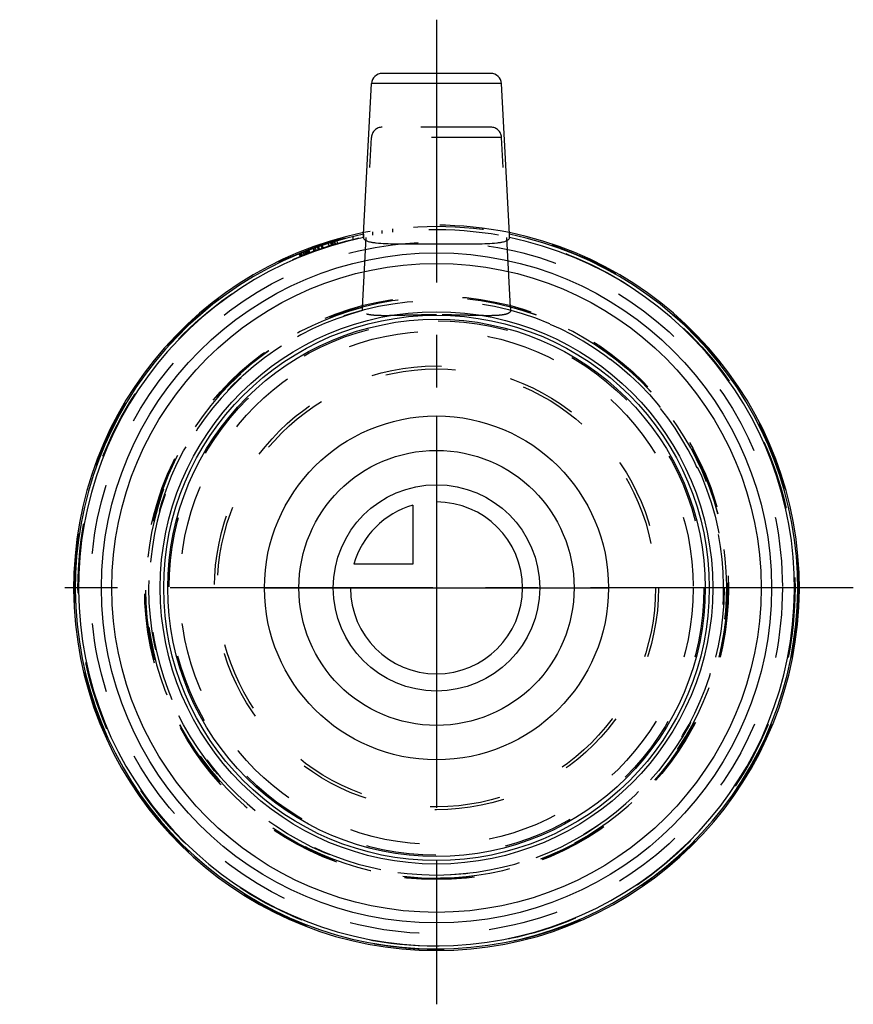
# Model space of a CAD drawing. Header units: millimetres. Extents: x 461.2 to 538.8, y 454.2 to 545.8.
import ezdxf

# ---------------------------------------------------------------- set-up
doc = ezdxf.new("R2010")
doc.units = ezdxf.units.MM
doc.header["$LTSCALE"] = 65.185185
doc.linetypes.add('CENTER', pattern=[0.6, 0.375, -0.075, 0.075, -0.075])
doc.linetypes.add('HIDDEN', pattern=[0.2, 0.1, -0.1])
for name, color, linetype in [('ACHSEN_S', 7, 'CONTINUOUS'), ('KOERPER', 7, 'CONTINUOUS'), ('KONST.EL_MIT_GEO', 7, 'CONTINUOUS'), ('KURVEN', 7, 'CONTINUOUS')]:
    doc.layers.add(name, color=color, linetype=linetype)

msp = doc.modelspace()

# ---------------------------------------------------------------- linework, layer by layer
at = {"layer": 'ACHSEN_S', "color": 2, "linetype": 'CENTER'}
for p, q in [((500, 545.812), (500, 454.188)), ((538.77, 492.938), (461.23, 492.938))]:
    msp.add_line(p, q, dxfattribs=at)
at = {"layer": 'KOERPER', "color": 7, "linetype": 'Continuous'}
for p, q in [((493.215, 525.843), (493.95, 539.865)), ((506.785, 525.843), (506.05, 539.865))]:
    msp.add_line(p, q, dxfattribs=at)
at = {"layer": 'KOERPER', "color": 8, "linetype": 'HIDDEN'}
for p, q in [((493.121, 519.044), (493.95, 534.865)), ((506.879, 519.044), (506.05, 534.865))]:
    msp.add_line(p, q, dxfattribs=at)
for radius in [27.15, 20.375]:
    msp.add_circle((500, 492.938), radius, dxfattribs=at)
at = {"layer": 'KOERPER', "color": 7, "linetype": 'Continuous'}
msp.add_circle((500, 492.938), 25, dxfattribs=at)
for radius, start, end in [(33.75, 101.58249, 78.41751), (33.597, 101.65025, 78.34975), (33.303, 101.77504, 78.22496)]:
    msp.add_arc((500, 492.938), radius, start, end, dxfattribs=at)
at = {"layer": 'KOERPER', "color": 8, "linetype": 'HIDDEN'}
for radius, start, end in [(33.75, 78.41751, 101.58249), (26.997, 104.76152, 75.23848), (26.703, 104.95441, 75.04559)]:
    msp.add_arc((500, 492.938), radius, start, end, dxfattribs=at)
at = {"layer": 'KOERPER', "color": 7, "linetype": 'Continuous'}
for points, knots in [([(493.215, 525.843), (493.212, 525.778), (493.207, 525.689), (493.204, 525.588), (493.202, 525.552), (493.204, 525.54)], [0, 0, 0, 0, 0.644148, 0.87429, 1, 1, 1, 1]), ([(493.204, 525.54), (493.209, 525.497), (493.248, 525.408), (493.369, 525.303), (493.546, 525.216), (493.78, 525.144), (494.072, 525.085), (494.566, 525.02), (495.307, 524.975), (496.319, 524.955), (497.468, 524.953), (498.71, 524.958), (499.565, 524.96), (500, 524.96)], [0, 0, 0, 0, 0.018268, 0.039998, 0.067777, 0.10278, 0.145403, 0.195627, 0.317593, 0.464787, 0.631816, 0.812446, 1, 1, 1, 1]), ([(500, 524.96), (500.435, 524.96), (501.29, 524.958), (502.532, 524.953), (503.681, 524.955), (504.693, 524.975), (505.434, 525.02), (505.928, 525.085), (506.22, 525.144), (506.454, 525.216), (506.631, 525.303), (506.752, 525.408), (506.791, 525.497), (506.796, 525.54)], [0, 0, 0, 0, 0.18756, 0.368193, 0.535222, 0.682414, 0.804378, 0.8546, 0.897222, 0.932224, 0.960003, 0.981732, 1, 1, 1, 1]), ([(506.796, 525.54), (506.798, 525.552), (506.796, 525.588), (506.793, 525.689), (506.788, 525.778), (506.785, 525.843)], [0, 0, 0, 0, 0.12571, 0.355852, 1, 1, 1, 1])]:
    msp.add_open_spline(points, degree=3, knots=knots, dxfattribs=at)
at = {"layer": 'KOERPER', "color": 8, "linetype": 'HIDDEN'}
for points, knots in [([(493.109, 518.736), (493.108, 518.749), (493.109, 518.786), (493.112, 518.888), (493.118, 518.978), (493.121, 519.044)], [0, 0, 0, 0, 0.12669, 0.35808, 1, 1, 1, 1]), ([(500, 518.343), (499.559, 518.343), (498.693, 518.337), (497.435, 518.311), (496.271, 518.28), (495.245, 518.263), (494.494, 518.275), (493.991, 518.316), (493.695, 518.361), (493.457, 518.422), (493.277, 518.502), (493.153, 518.604), (493.115, 518.694), (493.109, 518.736)], [0, 0, 0, 0, 0.187834, 0.36877, 0.536148, 0.683701, 0.805878, 0.856066, 0.898516, 0.933198, 0.96054, 0.981852, 1, 1, 1, 1]), ([(506.891, 518.736), (506.885, 518.694), (506.847, 518.604), (506.723, 518.502), (506.543, 518.422), (506.305, 518.361), (506.009, 518.316), (505.506, 518.275), (504.755, 518.263), (503.729, 518.28), (502.565, 518.311), (501.307, 518.337), (500.441, 518.343), (500, 518.343)], [0, 0, 0, 0, 0.018148, 0.039461, 0.066804, 0.101486, 0.143938, 0.194126, 0.316306, 0.463862, 0.63124, 0.812171, 1, 1, 1, 1]), ([(506.879, 519.044), (506.882, 518.978), (506.888, 518.888), (506.891, 518.786), (506.892, 518.749), (506.891, 518.736)], [0, 0, 0, 0, 0.64192, 0.87331, 1, 1, 1, 1])]:
    msp.add_open_spline(points, degree=3, knots=knots, dxfattribs=at)
at = {"layer": 'KONST.EL_MIT_GEO', "color": 7, "linetype": 'Continuous'}
for p, q in [((505.051, 540.812), (494.949, 540.812)), ((506.05, 539.865), (493.95, 539.865))]:
    msp.add_line(p, q, dxfattribs=at)
at = {"layer": 'KONST.EL_MIT_GEO', "color": 8, "linetype": 'HIDDEN'}
for p, q in [((505.051, 535.812), (494.949, 535.812)), ((506.05, 534.865), (493.95, 534.865)), ((494.09, 525.76), (494.09, 526.064)), ((494.955, 525.904), (494.955, 526.207)), ((495.945, 526.04), (495.945, 526.342)), ((490.005, 524.755), (489.915, 525.041)), ((490.236, 524.826), (490.148, 525.113)), ((490.244, 524.829), (490.156, 525.116)), ((490.339, 524.857), (490.252, 525.145)), ((490.406, 524.878), (490.319, 525.165)), ((490.433, 524.886), (490.347, 525.173)), ((490.567, 524.926), (490.482, 525.213)), ((490.575, 524.928), (490.49, 525.216)), ((490.618, 524.941), (490.534, 525.229)), ((490.807, 524.996), (490.725, 525.284)), ((492.235, 525.371), (492.235, 525.679)), ((493.225, 525.592), (493.225, 525.898)), ((487.491, 523.853), (487.378, 524.131)), ((487.391, 524.136), (487.503, 523.858)), ((487.541, 523.873), (487.429, 524.151)), ((487.698, 523.936), (487.587, 524.214)), ((487.829, 523.987), (487.72, 524.267)), ((487.898, 524.014), (487.789, 524.294)), ((487.914, 524.02), (487.805, 524.3)), ((488.032, 524.066), (487.924, 524.346)), ((488.09, 524.088), (487.983, 524.369)), ((488.101, 524.092), (487.994, 524.373)), ((488.201, 524.131), (488.095, 524.411)), ((488.232, 524.142), (488.126, 524.423)), ((488.616, 524.284), (488.513, 524.566)), ((488.648, 524.296), (488.546, 524.578)), ((488.674, 524.305), (488.572, 524.588)), ((488.813, 524.355), (488.713, 524.638)), ((489.012, 524.425), (488.913, 524.709)), ((489.08, 524.449), (488.982, 524.733)), ((489.111, 524.46), (489.013, 524.743)), ((489.358, 524.544), (489.262, 524.828)), ((489.439, 524.571), (489.344, 524.856)), ((489.451, 524.575), (489.356, 524.86)), ((487.193, 524.055), (487.307, 523.778)), ((487.4, 523.816), (487.287, 524.093))]:
    msp.add_line(p, q, dxfattribs=at)
for radius in [33.65, 33.35, 32.178, 27.05, 27.043, 26.75, 24.866, 23.885, 20.65, 20.375]:
    msp.add_circle((500, 492.938), radius, dxfattribs=at)
at = {"layer": 'KONST.EL_MIT_GEO', "color": 7, "linetype": 'Continuous'}
for radius in [31.175, 30.193, 25.7, 25.375]:
    msp.add_circle((500, 492.938), radius, dxfattribs=at)
for centre, start, end in [((494.949, 539.812), 90, 177), ((505.051, 539.812), 3, 90)]:
    msp.add_arc(centre, 1, start, end, dxfattribs=at)
at = {"layer": 'KONST.EL_MIT_GEO', "color": 8, "linetype": 'HIDDEN'}
for centre, start, end in [((494.949, 534.812), 90, 177), ((505.051, 534.812), 3, 90)]:
    msp.add_arc(centre, 1, start, end, dxfattribs=at)
at = {"layer": 'KURVEN', "color": 40, "linetype": 'Continuous'}
for p, q in [((500, 508.938), (500, 476.938)), ((497.8, 500.629), (497.8, 495.137)), ((497.8, 495.137), (492.308, 495.137)), ((484, 492.938), (516, 492.938))]:
    msp.add_line(p, q, dxfattribs=at)
for radius in [16, 12.8, 9.6]:
    msp.add_circle((500, 492.938), radius, dxfattribs=at)
for start, end in [(180, 90), (105.96201, 164.03799)]:
    msp.add_arc((500, 492.938), 8, start, end, dxfattribs=at)

doc.saveas('drawing.dxf')
